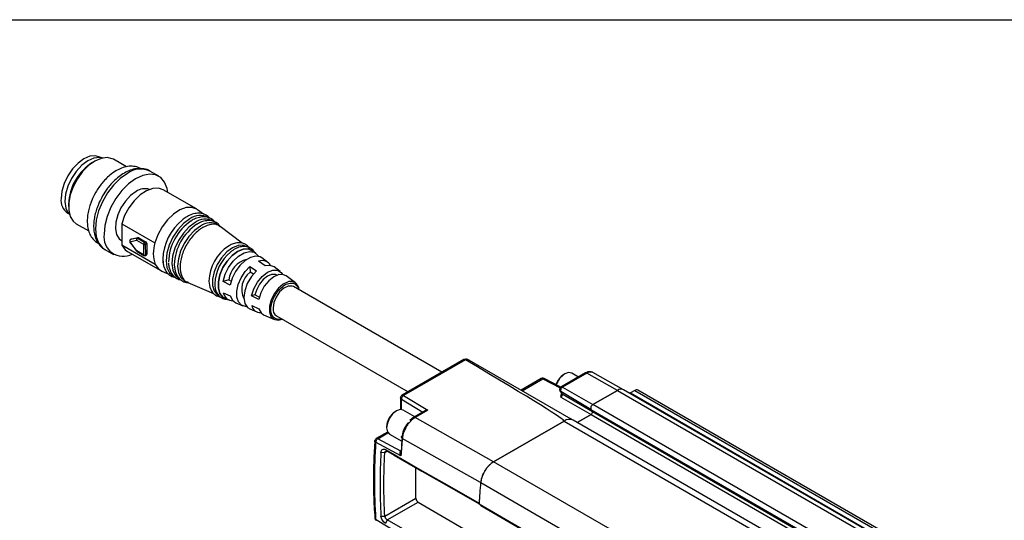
# Model space of a CAD drawing. Header units: millimetres. Extents: x 16 to 683, y 16 to 524.
# Tile 11 of 14: x 400 to 480, y 483 to 524. Entities that reach past the tile are written whole.
import ezdxf

# ---------------------------------------------------------------- set-up
doc = ezdxf.new("R2010")
doc.units = ezdxf.units.MM
doc.header["$LTSCALE"] = 2.5
doc.layers.add('TEXT', color=140, linetype='Continuous', lineweight=25)

msp = doc.modelspace()

# ---------------------------------------------------------------- linework, layer by layer
for p, q in [((406.619, 512.664), (406.581, 512.686)), ((408.732, 511.907), (407.668, 512.521)), ((406.155, 512.371), (405.976, 512.267)), ((411.349, 511.146), (410.642, 511.554)), ((414.413, 508.482), (411.704, 510.046)), ((404.016, 508.873), (404.016, 508.666)), ((403.957, 508.139), (403.994, 508.118)), ((415.004, 508.048), (414.51, 508.419)), ((415.401, 507.751), (415.385, 507.763)), ((404.643, 507.281), (405.658, 506.694)), ((408.34, 507.28), (411.049, 505.716)), ((408.34, 507.28), (408.363, 505.527)), ((415.797, 507.455), (415.784, 507.465)), ((416.345, 507.045), (416.182, 507.167)), ((418.146, 505.698), (416.345, 507.045)), ((409.589, 506.091), (409.047, 505.982)), ((409.136, 506.034), (409.677, 506.143)), ((409.677, 506.143), (409.589, 506.091)), ((409.638, 506.08), (409.727, 506.132)), ((410.2, 505.755), (409.638, 506.08)), ((409.727, 506.132), (410.288, 505.808)), ((408.324, 505.907), (408.358, 505.887)), ((411.072, 503.963), (408.363, 505.527)), ((408.998, 505.794), (409.55, 505.054)), ((409.01, 505.817), (409.551, 505.926)), ((409.562, 505.076), (409.01, 505.817)), ((409.123, 506.029), (409.034, 505.977)), ((409.034, 505.977), (409.047, 505.982)), ((409.047, 505.982), (409.136, 506.034)), ((409.123, 506.029), (409.136, 506.034)), ((409.551, 505.926), (410.113, 505.601)), ((410.113, 505.601), (410.124, 504.751)), ((410.288, 505.808), (410.2, 505.755)), ((410.29, 505.603), (410.378, 505.656)), ((410.301, 504.753), (410.29, 505.603)), ((410.378, 505.656), (410.389, 504.806)), ((406.967, 505.189), (407.674, 504.781)), ((406.967, 505.189), (407.01, 505.165)), ((408.804, 505.023), (411.513, 503.459)), ((410.124, 504.751), (409.562, 505.076)), ((409.588, 505.02), (410.15, 504.696)), ((410.276, 504.697), (410.365, 504.749)), ((410.389, 504.806), (410.301, 504.753)), ((419.258, 504.864), (418.964, 505.085)), ((420.238, 504.131), (419.747, 504.499)), ((418.771, 503.801), (419.302, 503.434)), ((418.771, 503.801), (418.777, 503.337)), ((420.009, 503.854), (419.478, 504.222)), ((421.224, 503.393), (420.73, 503.763)), ((411.617, 503.408), (412.17, 503.171)), ((419.052, 503.178), (418.777, 503.337)), ((420.963, 503.085), (420.96, 503.087)), ((422.472, 502.459), (421.712, 503.028)), ((413.537, 502.585), (413.724, 502.505)), ((413.724, 502.505), (415.814, 501.609)), ((417.06, 502.717), (416.584, 502.581)), ((417.161, 502.291), (416.584, 502.581)), ((417.06, 502.717), (417.242, 502.612)), ((434.38, 495.195), (422.308, 502.164)), ((416.279, 501.41), (416.293, 501.404)), ((416.596, 501.661), (417.172, 501.401)), ((419.181, 501.493), (418.906, 501.414)), ((419.482, 501.124), (418.906, 501.414)), ((419.522, 501.296), (419.181, 501.493)), ((416.731, 501.217), (417.07, 501.073)), ((417.63, 500.832), (418.195, 500.591)), ((418.916, 500.616), (419.492, 500.356)), ((418.759, 500.349), (419.327, 500.106)), ((419.887, 499.866), (420.76, 499.492)), ((420.933, 499.782), (431.63, 493.607)), ((436.168, 496.227), (431.143, 493.326)), ((436.292, 496.215), (431.266, 493.315)), ((436.611, 496.172), (444.859, 491.41)), ((446.05, 495.134), (444.052, 493.981)), ((446.174, 495.123), (444.176, 493.969)), ((444.381, 495.06), (444.301, 495.014)), ((445.481, 494.805), (444.943, 495.116)), ((448.65, 493.718), (446.174, 495.123)), ((449.147, 493.769), (446.655, 495.172)), ((442.467, 494.678), (440.833, 493.734)), ((440.905, 493.693), (442.59, 494.666)), ((442.59, 494.666), (443.999, 493.921)), ((444.05, 493.973), (442.708, 494.682)), ((442.711, 494.681), (442.708, 494.682)), ((431.266, 493.315), (433.245, 492.11)), ((443.976, 493.692), (444.108, 493.494)), ((446.498, 492.172), (444.04, 493.625)), ((444.04, 493.625), (444.16, 493.445)), ((444.111, 493.489), (444.108, 493.494)), ((444.16, 493.445), (446.618, 491.992)), ((444.176, 493.969), (446.652, 492.565)), ((446.652, 492.565), (448.65, 493.718)), ((448.65, 493.718), (446.652, 492.565)), ((448.65, 493.718), (660.782, 371.257)), ((661.282, 371.306), (449.15, 493.768)), ((450.064, 493.718), (449.711, 493.514)), ((449.711, 493.514), (477.995, 477.186)), ((450.064, 493.718), (478.348, 477.39)), ((478.598, 477.414), (450.314, 493.743)), ((431.018, 493.11), (431.018, 492.174)), ((431.085, 493.011), (432.827, 491.952)), ((431.085, 492.155), (431.085, 493.011)), ((444.049, 493.161), (446.525, 491.757)), ((658.784, 370.104), (446.652, 492.565)), ((430.68, 492.049), (430.601, 492.003)), ((431.019, 492.158), (431.018, 492.171)), ((432.168, 491.571), (431.243, 492.105)), ((433.003, 492.053), (432.092, 491.527)), ((433.245, 492.11), (432.215, 491.516)), ((445.395, 491.104), (446.525, 491.757)), ((446.525, 491.757), (445.395, 491.104)), ((446.498, 492.172), (658.63, 369.711)), ((446.618, 491.992), (446.498, 492.172)), ((446.618, 491.992), (446.498, 492.172)), ((446.525, 491.757), (658.657, 369.295)), ((446.618, 491.992), (658.75, 369.531)), ((432.092, 491.527), (431.773, 491.275)), ((438.587, 487.909), (432.215, 491.516)), ((444.319, 491.218), (438.587, 487.909)), ((438.591, 487.911), (444.319, 491.218)), ((444.319, 491.218), (656.451, 368.757)), ((445.069, 491.292), (444.818, 491.437)), ((657.201, 368.831), (445.069, 491.292)), ((429.946, 490.317), (429.045, 489.798)), ((429.164, 489.789), (429.995, 490.268)), ((429.885, 490.763), (429.885, 490.672)), ((430.118, 490.157), (431.126, 489.575)), ((428.923, 489.597), (428.94, 489.642)), ((431.05, 488.397), (428.994, 489.495)), ((431.05, 488.782), (429.164, 489.789)), ((437.533, 486.214), (431.163, 489.818)), ((429.739, 488.648), (429.421, 488.679)), ((429.94, 488.764), (429.739, 488.648)), ((429.94, 488.765), (429.798, 488.9)), ((650.723, 365.45), (438.591, 487.911)), ((432.263, 484.94), (432.263, 487.434)), ((437.537, 486.217), (649.669, 363.755)), ((429.739, 483.484), (432.263, 484.94)), ((429.94, 483.192), (432.439, 484.634)), ((432.439, 484.634), (439.988, 480.246)), ((437.402, 484.481), (649.534, 362.02)), ((437.543, 484.346), (437.402, 484.481)), ((437.403, 484.543), (437.406, 484.54)), ((437.543, 484.346), (649.675, 361.885)), ((428.994, 483.246), (431.05, 481.982)), ((429.421, 483.494), (429.739, 483.484)), ((429.94, 483.192), (429.798, 482.895))]:
    msp.add_line(p, q)
at = {"flags": 128}
for points in [[(406.581, 512.686), (406.197, 512.805), (405.749, 512.76), (405.269, 512.556), (404.789, 512.206), (404.341, 511.733), (403.956, 511.171), (403.661, 510.556), (403.476, 509.932), (403.413, 509.341)], [(406.791, 512.626), (406.552, 512.671), (406.089, 512.616), (405.594, 512.396), (405.101, 512.028), (404.643, 511.536), (404.252, 510.953), (403.955, 510.319), (403.771, 509.678), (403.714, 509.073), (403.786, 508.546), (403.984, 508.132), (404.113, 507.987)], [(407.668, 512.521), (407.574, 512.569), (407.15, 512.662), (406.667, 512.595), (406.155, 512.371), (405.644, 512.004), (405.161, 511.514), (404.737, 510.931), (404.395, 510.288), (404.155, 509.622), (404.032, 508.972), (404.032, 508.377), (404.155, 507.87), (404.395, 507.481), (404.643, 507.281)], [(408.804, 511.372), (408.226, 510.963), (407.677, 510.424), (407.184, 509.782), (406.773, 509.07), (406.463, 508.322), (406.271, 507.577), (406.206, 506.871), (406.271, 506.241), (406.463, 505.718), (406.773, 505.328), (406.967, 505.189)], [(412.09, 509.823), (412.036, 510.132), (411.836, 510.648), (411.519, 511.028), (411.101, 511.255), (410.604, 511.317), (410.052, 511.21), (409.472, 510.941), (408.895, 510.523), (408.349, 509.976), (407.861, 509.328), (407.456, 508.612), (407.154, 507.863), (406.97, 507.12), (406.913, 506.418)], [(411.704, 510.046), (411.33, 510.172), (410.863, 510.148), (410.358, 509.96), (409.846, 509.62), (409.36, 509.15), (408.93, 508.579), (408.583, 507.942), (408.34, 507.28)], [(409.512, 509.903), (409.058, 509.569), (408.639, 509.117), (408.284, 508.579), (408.02, 507.995), (407.867, 507.409), (407.836, 506.864), (407.929, 506.4), (408.14, 506.053), (408.324, 505.907)], [(414.51, 508.419), (414.439, 508.467), (414.039, 508.608), (413.572, 508.583), (413.067, 508.396), (412.556, 508.056), (412.069, 507.586), (411.639, 507.015), (411.292, 506.378), (411.049, 505.716)], [(413.879, 507.67), (413.373, 507.292), (412.904, 506.787), (412.503, 506.189), (412.198, 505.539), (412.009, 504.881), (411.95, 504.261), (412.024, 503.719), (412.227, 503.294), (412.544, 503.015), (412.622, 502.977)], [(414.309, 507.374), (413.814, 507.004), (413.355, 506.509), (412.963, 505.924), (412.664, 505.288), (412.48, 504.645), (412.422, 504.037), (412.494, 503.508), (412.693, 503.092), (413.003, 502.818), (413.08, 502.781)], [(414.74, 507.077), (414.256, 506.716), (413.806, 506.232), (413.422, 505.66), (413.13, 505.038), (412.95, 504.408), (412.893, 503.814), (412.965, 503.296), (413.159, 502.889), (413.462, 502.621), (413.537, 502.585)], [(408.363, 505.527), (408.619, 505.162), (408.804, 505.023)], [(408.998, 505.794), (408.998, 505.795), (408.998, 505.799), (409.002, 505.807), (409.01, 505.817)], [(418.571, 505.381), (418.224, 505.526), (417.804, 505.505), (417.346, 505.317), (416.888, 504.977), (416.467, 504.512), (416.118, 503.961), (415.868, 503.367), (415.738, 502.779), (415.738, 502.245), (415.868, 501.808), (416.118, 501.503), (416.279, 501.41)], [(416.773, 501.199), (416.574, 501.307), (416.33, 501.604), (416.203, 502.03), (416.203, 502.551), (416.33, 503.124), (416.574, 503.702), (416.915, 504.24), (417.325, 504.693), (417.771, 505.024), (418.217, 505.208), (418.627, 505.228), (418.967, 505.084), (419.001, 505.057)], [(418.964, 505.085), (418.626, 505.227), (418.217, 505.206), (417.771, 505.023), (417.325, 504.692), (416.915, 504.239), (416.575, 503.702), (416.331, 503.124), (416.204, 502.551), (416.204, 502.031), (416.331, 501.605), (416.575, 501.308), (416.731, 501.217)], [(416.584, 502.581), (416.756, 503.16), (417.04, 503.727), (417.412, 504.234), (417.841, 504.638), (418.29, 504.905), (418.723, 505.013), (419.102, 504.954), (419.397, 504.731), (419.47, 504.625)], [(419.747, 504.499), (419.596, 504.585), (419.229, 504.643), (418.811, 504.538), (418.376, 504.28), (417.961, 503.889), (417.601, 503.399), (417.327, 502.851), (417.161, 502.291)], [(411.072, 503.963), (411.329, 503.597), (411.617, 503.408)], [(411.678, 504.389), (411.748, 503.861), (411.812, 503.674)], [(412.617, 503.945), (412.689, 503.42), (412.749, 503.25)], [(418.512, 500.532), (418.419, 500.535), (418.087, 500.649), (417.846, 500.914), (417.716, 501.306), (417.71, 501.793), (417.827, 502.332), (418.057, 502.877), (418.381, 503.381), (418.771, 503.801)], [(420.73, 503.763), (420.429, 503.889), (420.009, 503.854)], [(419.302, 503.434), (418.888, 502.972), (418.558, 502.416), (418.347, 501.826), (418.279, 501.265), (418.361, 500.793), (418.583, 500.46), (418.759, 500.349)], [(418.906, 501.414), (419.08, 501.979), (419.375, 502.523), (419.758, 502.99), (420.19, 503.329), (420.623, 503.504), (421.012, 503.497), (421.317, 503.309), (421.43, 503.145)], [(420.96, 503.087), (420.843, 503.136), (420.536, 503.141), (420.194, 503.003), (419.854, 502.736), (419.552, 502.368), (419.319, 501.938), (419.181, 501.493)], [(421.712, 503.028), (421.509, 503.128), (421.134, 503.134), (420.717, 502.966), (420.303, 502.64), (419.934, 502.191), (419.651, 501.667), (419.482, 501.124)], [(415.435, 502.606), (415.509, 502.112), (415.56, 501.978)], [(422.308, 502.164), (422.207, 502.207), (421.887, 502.206), (421.531, 502.039), (421.187, 501.728), (420.902, 501.315), (420.714, 500.855), (420.649, 500.412)], [(422.472, 502.459), (422.232, 502.565), (421.868, 502.544), (421.47, 502.358), (421.081, 502.025), (420.745, 501.582), (420.702, 501.511)], [(417.172, 501.401), (417.351, 501.046), (417.63, 500.832)], [(420.702, 501.511), (420.496, 501.078), (420.362, 500.566), (420.357, 500.102), (420.483, 499.736), (420.725, 499.509), (421.057, 499.444), (421.383, 499.522)], [(419.492, 500.356), (419.672, 500.02), (419.887, 499.866)], [(444.943, 495.116), (444.685, 495.166), (444.381, 495.06)], [(444.16, 493.445), (444.129, 493.468), (444.111, 493.489)], [(449.711, 493.514), (449.661, 493.481), (449.654, 493.476)], [(430.681, 492.049), (430.376, 491.804), (430.118, 491.456), (429.946, 491.058), (429.885, 490.672), (429.946, 490.355), (430.118, 490.157), (430.118, 490.157)], [(431.243, 492.105), (430.985, 492.155), (430.681, 492.049)], [(429.798, 488.9), (430.359, 488.579), (432.6, 487.294), (435.001, 485.918), (437.403, 484.543)], [(429.94, 488.765), (430.5, 488.444), (432.742, 487.159), (435.143, 485.783), (437.403, 484.488)], [(437.521, 478.787), (436.983, 479.099), (434.742, 480.402), (432.341, 481.797), (429.94, 483.192)]]:
    msp.add_lwpolyline(points, dxfattribs=at)
for centre, radius, start, end in [((408.218, 508.71), 4.204, 122.22433, 177.78104), ((409.876, 509.918), 1.806, 64.91783, 126.39263), ((410.221, 508.9), 1.228, 72.0315, 125.2975), ((404.657, 509.18), 1.254, 172.62455, 236.06327), ((414.698, 506.651), 1.307, 58.29919, 128.81561), ((415.111, 506.377), 1.279, 58.29919, 128.81561), ((416.003, 504.232), 4.327, 129.05852, 177.91696), ((416.327, 504.036), 4.182, 124.05891, 178.19825), ((416.696, 503.82), 4.081, 123.21169, 178.25093), ((415.524, 506.102), 1.251, 58.29919, 128.81561), ((408.463, 506.188), 1.567, 171.53615, 297.67321), ((409.667, 505.986), 0.131, 126.75062, 207.53093), ((409.598, 506.019), 0.0725, 56.81196, 97.6699), ((409.687, 506.071), 0.0725, 56.81196, 97.6699), ((410.305, 505.594), 0.192, 123.09892, 177.89638), ((410.2, 505.77), 0.19, 242.71958, 298.27192), ((410.095, 505.591), 0.195, 3.49542, 57.50348), ((410.184, 505.644), 0.195, 3.49542, 57.50348), ((413.538, 504.872), 2.628, 161.26676, 200.23728), ((418.971, 502.507), 3.537, 123.2849, 178.39904), ((409.624, 505.071), 0.0619, 175.19937, 234.64774), ((410.211, 504.92), 0.19, 242.71958, 298.27192), ((410.186, 504.746), 0.0619, 175.19779, 234.66612), ((410.24, 504.746), 0.0615, 306.47663, 6.53599), ((410.328, 504.799), 0.0615, 306.51996, 6.5321), ((419.423, 502.255), 3.515, 129.51866, 177.87759), ((418.985, 502.5), 1.937, 103.96377, 173.5534), ((419.774, 503.506), 0.774, 29.35146, 112.4444), ((419.859, 501.958), 1.753, 128.11393, 205.8744), ((417.394, 501.823), 0.814, 191.49724, 269.21474), ((419.607, 500.755), 0.705, 191.41293, 273.09383), ((421.289, 500.322), 0.647, 172.07695, 236.61087), ((436.377, 495.631), 0.59, 66.5421, 98.235), ((445.159, 493.688), 1.579, 122.8999, 161.85246), ((445.331, 493.59), 1.751, 122.87782, 160.67308), ((446.102, 495.021), 0.125, 54.88667, 114.47433), ((446.458, 494.725), 0.489, 66.21109, 125.57229), ((442.518, 494.564), 0.125, 54.88667, 114.47433), ((442.663, 494.571), 0.12, 67.78908, 127.61016), ((443.933, 493.371), 0.24, 299.01799, 18.00011), ((448.943, 493.309), 0.503, 65.69288, 125.61758), ((448.943, 493.308), 0.504, 66.21109, 125.57229), ((450.211, 493.513), 0.251, 65.69288, 125.61758), ((446.813, 492.275), 0.332, 119.01799, 198.00011), ((446.813, 492.275), 0.332, 119.01812, 198.00012), ((431.393, 490.72), 1.509, 121.67343, 178.33195), ((446.429, 491.931), 0.199, 299.01799, 18.00011), ((446.429, 491.931), 0.199, 299.01799, 18.00011), ((444.757, 490.614), 0.746, 65.30813, 126.00233), ((444.757, 490.615), 0.745, 65.26199, 126.04847), ((476.001, 486.37), 47.111, 176.1973, 183.8027), ((484.933, 484.854), 53.999, 174.72521, 176.23769), ((476.472, 486.086), 47.122, 176.84597, 183.15403), ((439.858, 485.948), 2.336, 122.8418, 173.39588), ((491.149, 481.196), 53.847, 174.64964, 176.50193), ((491.198, 481.189), 53.9, 174.65029, 176.43282), ((432.647, 484.958), 0.384, 182.61517, 237.26936)]:
    msp.add_arc(centre, radius, start, end)
msp.add_ellipse((322.751, 560.172), major_axis=(121.571, -68.951), ratio=0.007557, start_param=6.278744, end_param=6.652992)
for points, knots in [([(409.878, 511.753), (409.854, 511.77), (409.69, 511.885), (409.325, 511.958), (408.828, 511.954), (408.341, 511.82), (407.852, 511.58), (407.409, 511.262), (407.038, 510.915), (406.736, 510.576), (406.47, 510.224), (406.172, 509.752), (405.949, 509.299), (405.77, 508.827), (405.651, 508.426), (405.563, 507.96), (405.53, 507.492), (405.562, 507.033), (405.667, 506.597), (405.856, 506.203), (406.12, 505.868), (406.358, 505.727), (406.472, 505.66)], [0, 0, 0, 0, 0.011585, 0.077034, 0.137699, 0.198123, 0.255738, 0.320041, 0.368753, 0.407189, 0.451224, 0.493812, 0.563675, 0.591954, 0.638345, 0.685628, 0.735631, 0.78717, 0.839967, 0.893839, 0.949154, 1, 1, 1, 1]), ([(410.648, 511.546), (410.64, 511.552), (410.5, 511.662), (410.159, 511.752), (409.664, 511.788), (409.162, 511.685), (408.679, 511.482), (408.215, 511.191), (407.813, 510.856), (407.471, 510.502), (407.126, 510.085), (406.916, 509.749), (406.784, 509.538)], [0, 0, 0, 0, 0.007712, 0.131938, 0.250243, 0.369294, 0.484678, 0.592625, 0.705027, 0.788774, 0.867146, 1, 1, 1, 1]), ([(406.784, 509.538), (406.664, 509.312), (406.495, 508.994), (406.31, 508.51), (406.185, 508.099), (406.09, 507.619), (406.049, 507.138), (406.073, 506.663), (406.169, 506.213), (406.345, 505.797), (406.618, 505.446), (406.854, 505.224), (407.011, 505.169), (407.024, 505.164)], [0, 0, 0, 0, 0.134746, 0.189296, 0.278824, 0.37013, 0.466705, 0.566218, 0.668139, 0.772067, 0.878484, 0.98987, 1, 1, 1, 1]), ([(415.507, 507.718), (415.503, 507.724), (415.429, 507.839), (415.198, 508), (414.823, 508.142), (414.398, 508.141), (413.988, 508.029), (413.604, 507.844), (413.37, 507.663), (413.259, 507.578)], [0, 0, 0, 0, 0.0099398, 0.1743671, 0.3617259, 0.5369064, 0.7050871, 0.8609044, 1, 1, 1, 1]), ([(415.896, 507.427), (415.888, 507.439), (415.81, 507.559), (415.569, 507.719), (415.189, 507.848), (414.765, 507.835), (414.363, 507.707), (414.095, 507.586), (413.971, 507.492), (413.967, 507.49)], [0, 0, 0, 0, 0.0215587, 0.2108855, 0.4285842, 0.6284857, 0.819156, 0.9944506, 1, 1, 1, 1]), ([(416.328, 507.022), (416.305, 507.05), (416.153, 507.24), (415.661, 507.263), (414.948, 507.033), (414.214, 506.438), (413.596, 505.606), (413.184, 504.654), (413.036, 503.721), (413.193, 502.989), (413.459, 502.573), (413.7, 502.537), (413.735, 502.531)], [0, 0, 0, 0, 0.020784, 0.140582, 0.26038, 0.380177, 0.499975, 0.619773, 0.739571, 0.859369, 0.979167, 1, 1, 1, 1]), ([(416.324, 507.083), (416.3, 507.12), (416.205, 507.263), (415.941, 507.439), (415.554, 507.554), (415.133, 507.522), (414.764, 507.409), (414.539, 507.276), (414.445, 507.22)], [0, 0, 0, 0, 0.065088, 0.256041, 0.477793, 0.677266, 0.8662, 1, 1, 1, 1]), ([(416.08, 507.148), (416.077, 507.154), (416.047, 507.241), (415.99, 507.307), (415.936, 507.368)], [0, 0, 0, 0, 0.07076, 1, 1, 1, 1]), ([(409.638, 506.08), (409.615, 506.066), (409.592, 506.041), (409.56, 505.984), (409.551, 505.952), (409.551, 505.926)], [0, 0, 0, 0, 0.5, 0.5, 1, 1, 1, 1]), ([(409.047, 505.982), (409.024, 505.968), (409.007, 505.942), (408.993, 505.881), (408.996, 505.846), (409.01, 505.817)], [0, 0, 0, 0, 0.5, 0.5, 1, 1, 1, 1]), ([(418.838, 505.076), (418.806, 505.149), (418.727, 505.331), (418.502, 505.557), (418.176, 505.719), (417.796, 505.751), (417.423, 505.663), (417.161, 505.556), (417.032, 505.463), (417.014, 505.45)], [0, 0, 0, 0, 0.1105365, 0.2751424, 0.4590996, 0.6417825, 0.8170685, 0.9742007, 1, 1, 1, 1]), ([(419.135, 504.956), (419.126, 504.976), (419.064, 505.1), (418.864, 505.273), (418.536, 505.424), (418.156, 505.438), (417.766, 505.335), (417.434, 505.167), (417.238, 505.007), (417.172, 504.952)], [0, 0, 0, 0, 0.030347, 0.191472, 0.373482, 0.550915, 0.719142, 0.904569, 1, 1, 1, 1]), ([(410.15, 504.696), (410.164, 504.69), (410.192, 504.677), (410.238, 504.678), (410.264, 504.691), (410.276, 504.697)], [0, 0, 0, 0, 0.348885, 0.686649, 1, 1, 1, 1]), ([(411.68, 504.324), (411.68, 504.319), (411.676, 504.176), (411.716, 503.943), (411.791, 503.742), (411.825, 503.653)], [0, 0, 0, 0, 0.017894, 0.564597, 1, 1, 1, 1]), ([(411.825, 503.653), (411.834, 503.627), (411.882, 503.478), (412.046, 503.256), (412.334, 502.997), (412.593, 502.929), (412.729, 502.892)], [0, 0, 0, 0, 0.062408, 0.350918, 0.658263, 1, 1, 1, 1]), ([(412.151, 504.101), (412.15, 504.09), (412.147, 503.943), (412.187, 503.714), (412.263, 503.522), (412.295, 503.44)], [0, 0, 0, 0, 0.0411254, 0.5892218, 1, 1, 1, 1]), ([(412.295, 503.44), (412.306, 503.408), (412.357, 503.256), (412.527, 503.034), (412.808, 502.792), (413.053, 502.734), (413.175, 502.706)], [0, 0, 0, 0, 0.0768832, 0.3720119, 0.687691, 1, 1, 1, 1]), ([(412.765, 503.227), (412.778, 503.19), (412.832, 503.034), (413.007, 502.808), (413.315, 502.582), (413.585, 502.477), (413.749, 502.489), (413.76, 502.49)], [0, 0, 0, 0, 0.082842, 0.351394, 0.639941, 0.975029, 1, 1, 1, 1]), ([(415.911, 502.514), (415.911, 502.512), (415.897, 502.386), (415.925, 502.152), (415.968, 501.89), (416.036, 501.77), (416.051, 501.743)], [0, 0, 0, 0, 0.006217, 0.430555, 0.867723, 1, 1, 1, 1]), ([(421.335, 499.55), (421.289, 499.531), (421.166, 499.48), (420.989, 499.5), (420.807, 499.562), (420.658, 499.687), (420.52, 499.915), (420.45, 500.297), (420.52, 500.76), (420.658, 501.147), (420.807, 501.443), (420.988, 501.72), (421.255, 502.033), (421.621, 502.325), (421.987, 502.455), (422.253, 502.45), (422.436, 502.384), (422.58, 502.256), (422.686, 502.113), (422.703, 501.981), (422.71, 501.932)], [0, 0, 0, 0, 0.028702, 0.077393, 0.126123, 0.174814, 0.223544, 0.31307, 0.402596, 0.451287, 0.500017, 0.548708, 0.597438, 0.686964, 0.776491, 0.825181, 0.873911, 0.922602, 0.971332, 1, 1, 1, 1]), ([(422.769, 501.898), (422.764, 501.939), (422.748, 502.076), (422.656, 502.273), (422.48, 502.477), (422.231, 502.597), (422.033, 502.583), (421.943, 502.576)], [0, 0, 0, 0, 0.089881, 0.296616, 0.518635, 0.780574, 1, 1, 1, 1]), ([(415.578, 501.951), (415.607, 501.885), (415.684, 501.709), (415.906, 501.495), (416.149, 501.35), (416.318, 501.341), (416.358, 501.339)], [0, 0, 0, 0, 0.19906, 0.52399, 0.88712, 1, 1, 1, 1]), ([(416.051, 501.743), (416.084, 501.671), (416.167, 501.493), (416.398, 501.28), (416.663, 501.142), (416.85, 501.143), (416.906, 501.143)], [0, 0, 0, 0, 0.203624, 0.508045, 0.851925, 1, 1, 1, 1]), ([(436.292, 496.215), (436.282, 496.22), (436.258, 496.232), (436.21, 496.241), (436.178, 496.229), (436.157, 496.221)], [0, 0, 0, 0, 0.226322, 0.511006, 1, 1, 1, 1]), ([(436.593, 496.172), (436.581, 496.181), (436.484, 496.247), (436.338, 496.263), (436.217, 496.233), (436.202, 496.229)], [0, 0, 0, 0, 0.110889, 0.88618, 1, 1, 1, 1]), ([(446.654, 495.165), (446.643, 495.174), (446.569, 495.233), (446.376, 495.248), (446.183, 495.21), (446.078, 495.146), (446.051, 495.129)], [0, 0, 0, 0, 0.067835, 0.45707, 0.860562, 1, 1, 1, 1]), ([(442.708, 494.682), (442.679, 494.693), (442.623, 494.716), (442.536, 494.711), (442.488, 494.686), (442.468, 494.676)], [0, 0, 0, 0, 0.368753, 0.723407, 1, 1, 1, 1]), ([(431.143, 493.326), (431.142, 493.325), (431.11, 493.314), (431.066, 493.262), (431.022, 493.187), (431.021, 493.132), (431.021, 493.109)], [0, 0, 0, 0, 0.018037, 0.378993, 0.740045, 1, 1, 1, 1]), ([(431.266, 493.315), (431.218, 493.289), (431.171, 493.241), (431.104, 493.129), (431.084, 493.065), (431.085, 493.011)], [0, 0, 0, 0, 0.5, 0.5, 1, 1, 1, 1]), ([(431.143, 493.326), (431.161, 493.333), (431.197, 493.346), (431.243, 493.325), (431.266, 493.315)], [0, 0, 0, 0, 0.496839, 1, 1, 1, 1]), ([(444.078, 493.991), (444.076, 493.991), (444.055, 493.983), (444.02, 493.953), (443.98, 493.9), (443.957, 493.837), (443.953, 493.775), (443.963, 493.719), (443.979, 493.69), (443.987, 493.676)], [0, 0, 0, 0, 0.013612, 0.186961, 0.364948, 0.540858, 0.70821, 0.862141, 1, 1, 1, 1]), ([(444.04, 493.625), (444.027, 493.634), (444.004, 493.65), (443.99, 493.672), (443.984, 493.681)], [0, 0, 0, 0, 0.572653, 1, 1, 1, 1]), ([(444.176, 493.969), (444.149, 493.954), (444.122, 493.93), (444.075, 493.872), (444.056, 493.839), (444.028, 493.769), (444.021, 493.734), (444.02, 493.672), (444.027, 493.645), (444.04, 493.625)], [0, 0, 0, 0, 0.25, 0.25, 0.5, 0.5, 0.75, 0.75, 1, 1, 1, 1]), ([(444.065, 493.33), (444.059, 493.319), (444.028, 493.265), (444.04, 493.207), (444.049, 493.161)], [0, 0, 0, 0, 0.19894, 1, 1, 1, 1]), ([(444.104, 493.49), (444.104, 493.487), (444.105, 493.478), (444.103, 493.449), (444.094, 493.411), (444.078, 493.363), (444.06, 493.329), (444.049, 493.308)], [0, 0, 0, 0, 0.111643, 0.33865, 0.521877, 0.714015, 1, 1, 1, 1]), ([(444.079, 493.988), (444.088, 493.99), (444.114, 493.998), (444.152, 493.981), (444.176, 493.969)], [0, 0, 0, 0, 0.365468, 1, 1, 1, 1]), ([(431.085, 493.011), (431.065, 493.026), (431.027, 493.055), (431.021, 493.092), (431.019, 493.109)], [0, 0, 0, 0, 0.514364, 1, 1, 1, 1]), ([(433.245, 492.11), (433.196, 492.108), (433.109, 492.104), (433.035, 492.067), (433.004, 492.051)], [0, 0, 0, 0, 0.570465, 1, 1, 1, 1]), ([(431.663, 491.098), (431.647, 491.081), (431.616, 491.049), (431.57, 490.996), (431.526, 490.941), (431.484, 490.884), (431.443, 490.824), (431.405, 490.763), (431.369, 490.701), (431.335, 490.637), (431.289, 490.542), (431.237, 490.415), (431.191, 490.263), (431.168, 490.145), (431.157, 490.057), (431.155, 490.016), (431.153, 489.995)], [0, 0, 0, 0, 0.055601, 0.11125, 0.166926, 0.222608, 0.278273, 0.3339, 0.389468, 0.444956, 0.500341, 0.636703, 0.765553, 0.886681, 0.943463, 1, 1, 1, 1]), ([(432.215, 491.516), (432.194, 491.503), (432.152, 491.478), (432.089, 491.435), (432.027, 491.389), (431.966, 491.339), (431.907, 491.285), (431.849, 491.229), (431.793, 491.171), (431.739, 491.111), (431.688, 491.049), (431.639, 490.986), (431.593, 490.923), (431.549, 490.86), (431.488, 490.764), (431.412, 490.632), (431.332, 490.462), (431.266, 490.293), (431.216, 490.127), (431.18, 489.968), (431.168, 489.868), (431.163, 489.818)], [0, 0, 0, 0, 0.040755, 0.081474, 0.122056, 0.162402, 0.202412, 0.241993, 0.281052, 0.319505, 0.357269, 0.394273, 0.430448, 0.465735, 0.500082, 0.587122, 0.67349, 0.758522, 0.841615, 0.922248, 1, 1, 1, 1]), ([(432.215, 491.516), (432.192, 491.526), (432.146, 491.547), (432.11, 491.534), (432.092, 491.527)], [0, 0, 0, 0, 0.5027764, 1, 1, 1, 1]), ([(428.932, 489.594), (428.905, 489.198), (428.829, 488.086), (428.808, 486.308), (428.834, 484.621), (428.909, 483.657), (428.932, 483.354)], [0, 0, 0, 0, 0.1831839, 0.5149339, 0.8475217, 1, 1, 1, 1]), ([(428.994, 489.495), (428.974, 489.509), (428.935, 489.539), (428.914, 489.577), (428.922, 489.596), (428.923, 489.597)], [0, 0, 0, 0, 0.476582, 0.953164, 1, 1, 1, 1]), ([(429.046, 489.797), (429.044, 489.796), (429.013, 489.785), (428.968, 489.733), (428.927, 489.663), (428.926, 489.614), (428.925, 489.597)], [0, 0, 0, 0, 0.023105, 0.408599, 0.794304, 1, 1, 1, 1]), ([(429.164, 489.789), (429.144, 489.777), (429.123, 489.76), (429.082, 489.718), (429.062, 489.692), (429.03, 489.636), (429.017, 489.605), (428.999, 489.547), (428.995, 489.519), (428.994, 489.495)], [0, 0, 0, 0, 0.25, 0.25, 0.5, 0.5, 0.75, 0.75, 1, 1, 1, 1]), ([(429.046, 489.797), (429.063, 489.803), (429.097, 489.817), (429.141, 489.798), (429.164, 489.789)], [0, 0, 0, 0, 0.4879982, 1, 1, 1, 1]), ([(431.163, 489.818), (431.118, 489.844), (431.091, 489.878), (431.087, 489.943), (431.111, 489.974), (431.153, 489.995)], [0, 0, 0, 0, 0.5, 0.5, 1, 1, 1, 1]), ([(429.421, 488.679), (429.424, 488.735), (429.437, 488.784), (429.477, 488.866), (429.506, 488.898), (429.576, 488.939), (429.617, 488.948), (429.704, 488.942), (429.751, 488.926), (429.798, 488.9)], [0, 0, 0, 0, 0.25, 0.25, 0.5, 0.5, 0.75, 0.75, 1, 1, 1, 1]), ([(429.739, 488.648), (429.741, 488.658), (429.743, 488.678), (429.751, 488.703), (429.761, 488.723), (429.771, 488.739), (429.781, 488.751), (429.791, 488.761), (429.8, 488.767), (429.818, 488.779), (429.849, 488.789), (429.895, 488.786), (429.925, 488.772), (429.94, 488.765)], [0, 0, 0, 0, 0.0916696, 0.175133, 0.250387, 0.3174287, 0.3762558, 0.4268665, 0.4692594, 0.5034341, 0.6785059, 0.8439696, 1, 1, 1, 1]), ([(431.05, 488.397), (431.046, 488.407), (431.034, 488.428), (431.016, 488.471), (430.994, 488.542), (430.983, 488.619), (430.991, 488.686), (431.004, 488.727), (431.023, 488.76), (431.041, 488.775), (431.05, 488.782)], [0, 0, 0, 0, 0.070035, 0.160306, 0.309245, 0.572129, 0.693952, 0.801843, 0.903906, 1, 1, 1, 1]), ([(438.587, 487.909), (438.522, 487.871), (438.458, 487.827), (438.332, 487.728), (438.269, 487.672), (438.149, 487.549), (438.091, 487.483), (437.981, 487.343), (437.929, 487.268), (437.833, 487.113), (437.789, 487.034), (437.71, 486.871), (437.675, 486.787), (437.616, 486.621), (437.591, 486.539), (437.554, 486.375), (437.54, 486.293), (437.533, 486.214)], [0, 0, 0, 0, 0.125, 0.125, 0.25, 0.25, 0.375, 0.375, 0.5, 0.5, 0.625, 0.625, 0.75, 0.75, 0.875, 0.875, 1, 1, 1, 1]), ([(428.921, 483.355), (428.921, 483.354), (428.914, 483.333), (428.935, 483.291), (428.974, 483.261), (428.994, 483.246)], [0, 0, 0, 0, 0.016265, 0.508133, 1, 1, 1, 1]), ([(428.921, 483.346), (428.921, 483.344), (428.922, 483.318), (428.936, 483.268), (428.974, 483.204), (429.012, 483.161), (429.039, 483.151), (429.04, 483.151)], [0, 0, 0, 0, 0.033092, 0.321143, 0.636709, 0.988011, 1, 1, 1, 1]), ([(428.994, 483.246), (428.997, 483.223), (429.003, 483.18), (429.03, 483.159), (429.043, 483.15)], [0, 0, 0, 0, 0.521056, 1, 1, 1, 1]), ([(429.798, 482.895), (429.751, 482.922), (429.705, 482.959), (429.617, 483.048), (429.576, 483.1), (429.506, 483.21), (429.477, 483.269), (429.437, 483.385), (429.424, 483.442), (429.421, 483.494)], [0, 0, 0, 0, 0.25, 0.25, 0.5, 0.5, 0.75, 0.75, 1, 1, 1, 1]), ([(429.94, 483.192), (429.931, 483.197), (429.913, 483.208), (429.886, 483.23), (429.859, 483.256), (429.832, 483.285), (429.807, 483.319), (429.781, 483.361), (429.752, 483.419), (429.744, 483.46), (429.739, 483.484)], [0, 0, 0, 0, 0.092738, 0.188843, 0.288359, 0.391325, 0.497776, 0.607056, 0.774575, 1, 1, 1, 1])]:
    msp.add_open_spline(points, degree=3, knots=knots)
for points in [[(431.151, 489.882), (431.118, 489.516), (431.089, 489.152), (431.064, 488.79)], [(431.151, 489.882), (431.149, 489.918), (431.149, 489.955), (431.15, 489.994)], [(429.739, 483.484), (429.645, 485.148), (429.645, 486.874), (429.739, 488.648)]]:
    msp.add_open_spline(points, degree=3)
at = {"layer": 'TEXT'}
msp.add_line((15.875, 523.875), (682.625, 523.875), dxfattribs=at)

doc.saveas('drawing.dxf')
